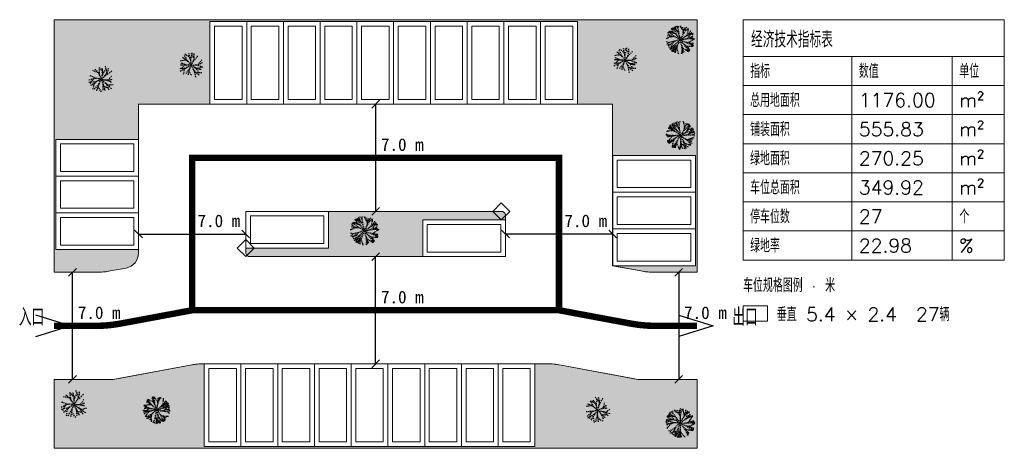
# Model space of a CAD drawing. Header units: metres. Extents: x -2.2 to 62.1, y 0 to 28.
import ezdxf

# ---------------------------------------------------------------- set-up
doc = ezdxf.new("R2010")
doc.units = ezdxf.units.M
for name, color, linetype in [('PARK-DIMS', 2, 'Continuous'), ('PARK-GREEN', 3, 'Continuous'), ('PARK-PAVE', 8, 'Continuous'), ('PARK-PORT', 1, 'Continuous'), ('PARK-ROUTE', 4, 'Continuous'), ('PARK-STALL', 30, 'Continuous'), ('PARK-TREE', 94, 'Continuous')]:
    doc.layers.add(name, color=color, linetype=linetype)
doc.layers.add('PARK-METRICS', color=7, linetype='Continuous', lineweight=13)
doc.styles.add('LYJ-PARK-METRICS', font='simplex.shx', dxfattribs={"bigfont": 'gbcbig.shx'})

# ---------------------------------------------------------------- blocks, each defined once
blk = doc.blocks.new('LYJ-PARK-TREE-OPEN-01')
for p, q in [((-0.54452, 0.91053), (-0.60643, 1.00731)), ((-0.46187, 0.76022), (-0.51645, 0.86141)), ((-0.3158, 0.83652), (-0.37087, 0.87885)), ((-0.34505, 0.93751), (-0.36533, 1.04053)), ((-0.32545, 0.76223), (-0.3363, 0.86987)), ((-0.02161, 0.75641), (-0.02029, 0.85353)), ((-0.01924, 0.90136), (-0.01815, 0.99845)), ((0.14312, 0.84189), (0.16566, 0.92799)), ((0.36159, 0.94274), (0.33603, 1.03002)), ((0.40725, 0.79003), (0.37966, 0.88452)), ((-0.8159, 0.24365), (-0.91259, 0.23738)), ((-0.79807, 0.69123), (-0.87498, 0.71072)), ((-0.76996, 0.06687), (-0.83528, 0.01764)), ((-0.71482, 0.40988), (-0.79006, 0.45378)), ((-0.67691, 0.23026), (-0.76934, 0.24184)), ((-0.65944, 0.66802), (-0.74551, 0.68159)), ((-0.65505, 0.14176), (-0.7263, 0.0976)), ((-0.60001, 0.3225), (-0.6692, 0.37743)), ((-0.54313, 0.19917), (-0.6323, 0.22145)), ((-0.53258, 0.19622), (-0.60789, 0.16615)), ((-0.51393, 0.64094), (-0.60288, 0.65876)), ((-0.48694, 0.22968), (-0.55622, 0.28613)), ((-0.41227, 0.15938), (-0.49973, 0.18667)), ((-0.37383, 0.59702), (-0.45793, 0.62631)), ((-0.36811, 0.14487), (-0.44154, 0.19504)), ((-0.38052, 0.60901), (-0.43533, 0.71015)), ((-0.28273, 0.11573), (-0.36941, 0.1453)), ((-0.29391, 0.46099), (-0.35266, 0.55972)), ((-0.30379, 0.58437), (-0.31835, 0.69279)), ((-0.26302, 0.41157), (-0.29085, 0.51591)), ((-0.21378, 0.76696), (-0.2772, 0.80981)), ((-0.20153, 0.31661), (-0.26394, 0.41302)), ((-0.15453, 0.06842), (-0.24023, 0.10063)), ((-0.10966, 0.68958), (-0.1726, 0.73808)), ((-0.10727, 0.17341), (-0.17037, 0.26939)), ((-0.02917, 0.01433), (-0.11274, 0.05152)), ((-0.01646, 0.02802), (-0.07668, 0.12582)), ((-0.01813, 0.60002), (-0.07171, 0.65613)), ((-0.01866, 0.61159), (-0.02139, 0.7086)), ((-0.00973, 0.46693), (-0.01623, 0.56385)), ((0.00074, 0.32219), (-0.00614, 0.41919)), ((-0.00603, 0.41774), (0.01729, 0.50618)), ((0.00241, 0.03241), (0.00629, 0.12939)), ((0.0064, 0.17723), (0.00343, 0.27437)), ((0.02693, 0.01819), (0.11092, 0.08132)), ((0.0325, 0), (0.14121, 0.0032)), ((0.03588, 0.56204), (0.06876, 0.64824)), ((0.09085, 0.70273), (0.12423, 0.78753)), ((0.15038, 0.11493), (0.22628, 0.18819)), ((0.19468, 0.00693), (0.30291, 0.01963)), ((0.26156, 0.22656), (0.32924, 0.30833)), ((0.32827, 0.30708), (0.4188, 0.36441)), ((0.35596, 0.02858), (0.46293, 0.0521)), ((0.36089, 0.35011), (0.42267, 0.43684)), ((0.44034, 0.62913), (0.42266, 0.72785)), ((0.44517, 0.46956), (0.44621, 0.56606)), ((0.45234, 0.48004), (0.5122, 0.5677)), ((0.46134, 0.0517), (0.5796, 0.03808)), ((0.47847, 0.3985), (0.57309, 0.44947)), ((0.51519, 0.0661), (0.62041, 0.09831)), ((0.54192, 0.61054), (0.60342, 0.6963)), ((0.63346, 0.48179), (0.72582, 0.53468)), ((0.63439, 0.73791), (0.69823, 0.82152)), ((0.65495, 0.02466), (0.77204, -0.00133)), ((0.65941, 0.11123), (0.73025, 0.18516)), ((0.67187, 0.11543), (0.77592, 0.15088)), ((0.77169, 0.23771), (0.83063, 0.32543)), ((0.78244, 0.57168), (0.86501, 0.63772)), ((0.82715, 0.1679), (0.93162, 0.19961)), ((0.86507, 0.38338), (0.91544, 0.47392)), ((0.94661, 0.53014), (0.99622, 0.61276)), ((0.98348, 0.21319), (1.08992, 0.23545)), ((1.01098, -0.01419), (1.08013, 0.0384)), ((-0.99299, -0.41701), (-1.1022, -0.46592)), ((-0.8754, -0.01302), (-0.93637, -0.05697)), ((-0.80432, -0.3592), (-0.92046, -0.39214)), ((-0.8244, -0.66852), (-0.87419, -0.78704)), ((-0.72541, -0.51548), (-0.79472, -0.61486)), ((-0.6113, -0.30855), (-0.7291, -0.3398)), ((-0.60441, -0.38837), (-0.68748, -0.47096)), ((-0.6016, -0.71832), (-0.67955, -0.79072)), ((-0.65959, -0.7425), (-0.66095, -0.85557)), ((-0.64217, -0.55525), (-0.65573, -0.66919)), ((-0.59404, -0.37913), (-0.62752, -0.48432)), ((-0.46975, -0.28015), (-0.56112, -0.35097)), ((-0.46226, -0.60802), (-0.54831, -0.67473)), ((-0.42204, -0.24628), (-0.53662, -0.28642)), ((-0.32757, -0.1835), (-0.42346, -0.24726)), ((-0.32263, -0.4947), (-0.40698, -0.56491)), ((-0.31341, -0.68802), (-0.32803, -0.78739)), ((-0.27416, -0.54641), (-0.30263, -0.64037)), ((-0.18075, -0.09453), (-0.27958, -0.15335)), ((-0.19733, -0.36783), (-0.27136, -0.44717)), ((-0.27024, -0.53542), (-0.25951, -0.62557)), ((-0.21867, -0.41221), (-0.25732, -0.5014)), ((-0.24734, -0.68343), (-0.22205, -0.77306)), ((-0.20334, -0.8293), (-0.17311, -0.91514)), ((-0.15381, -0.28279), (-0.19797, -0.36913)), ((-0.08535, -0.1553), (-0.13142, -0.24061)), ((-0.02933, -0.01399), (-0.13136, -0.06686)), ((-0.04572, -0.80402), (-0.08061, -0.91015)), ((-0.01582, -0.02839), (-0.06252, -0.11336)), ((0.00878, -0.62757), (-0.02324, -0.73566)), ((0.00208, -0.03243), (0.00943, -0.13732)), ((0.01347, -0.18895), (0.02314, -0.29367)), ((0.04409, -0.44778), (0.02564, -0.55775)), ((0.0267, -0.01853), (0.11783, -0.0777)), ((0.029, -0.34515), (0.04436, -0.44933)), ((0.05413, -0.50038), (0.07963, -0.60321)), ((0.09133, -0.64121), (0.15557, -0.70736)), ((0.09534, -0.65332), (0.13403, -0.75355)), ((0.15637, -0.80207), (0.20757, -0.89865)), ((0.16391, -0.105), (0.26026, -0.15572)), ((0.20102, -0.74664), (0.27646, -0.80358)), ((0.30926, -0.17795), (0.4121, -0.21637)), ((0.41053, -0.21587), (0.49093, -0.28202)), ((0.4644, -0.23161), (0.5737, -0.25446)), ((0.54046, -0.32683), (0.61608, -0.39889)), ((0.6154, -0.26017), (0.70267, -0.22517)), ((0.62883, -0.26168), (0.74267, -0.2686)), ((0.6641, -0.44494), (0.74066, -0.51432)), ((0.75733, -0.19668), (0.83977, -0.14489)), ((0.79177, -0.55542), (0.87736, -0.6116)), ((0.79932, -0.26866), (0.91463, -0.26377)), ((0.84638, -0.01944), (0.96211, -0.04648)), ((0.89014, -0.10874), (0.96517, -0.0506)), ((0.97126, -0.25982), (1.08531, -0.25142)), ((1.03602, -0.06074), (1.15204, -0.07412)), ((-0.66068, -0.92582), (-0.66212, -1.03107)), ((-0.33161, -0.83748), (-0.33207, -0.94081)), ((-0.15497, -0.9686), (-0.13172, -1.0502)), ((-0.10069, -0.97784), (-0.12471, -1.08426)), ((0.23505, -0.94532), (0.29325, -1.03864)), ((0.32597, -0.83758), (0.40257, -0.88841)), ((0.4495, -0.92043), (0.51713, -0.97189))]:
    blk.add_line(p, q)
blk = doc.blocks.new('LYJ-PARK-TREE-FEATHER-01')
for p, q in [((-0.667, 0.88311), (-0.7023, 0.9051)), ((-0.62136, 0.83758), (-0.64755, 0.8666)), ((-0.64414, 0.98404), (-0.64284, 1.06086)), ((-0.6358, 0.85467), (-0.64225, 0.92918)), ((-0.50493, 0.87702), (-0.55888, 0.94214)), ((-0.48572, 0.99255), (-0.49396, 1.10521)), ((-0.42711, 1.0846), (-0.49263, 1.13363)), ((-0.45472, 0.80328), (-0.47526, 0.91222)), ((-0.37865, 1.04219), (-0.42678, 1.08872)), ((-0.3237, 0.9929), (-0.38217, 1.04715)), ((-0.29314, 0.96611), (-0.34602, 1.01265)), ((-0.20514, 0.88694), (-0.25874, 0.93578)), ((-0.15867, 1.10196), (-0.22542, 1.19572)), ((-0.12151, 0.80196), (-0.17163, 0.85459)), ((-0.09269, 0.95443), (-0.13258, 1.05407)), ((-0.08221, 0.9182), (-0.06284, 0.95536)), ((-0.05926, 0.80234), (-0.07873, 0.90455)), ((-0.01645, 1.13579), (-0.06028, 1.22206)), ((-0.05009, 0.97887), (-0.03046, 1.01525)), ((0.00671, 1.0457), (-0.02655, 1.10255)), ((-0.01866, 1.03828), (-0.00236, 1.074)), ((0.00459, 0.78295), (0.0188, 0.86849)), ((0.00612, 1.09671), (0.01535, 1.13218)), ((0.04481, 0.98381), (0.01149, 1.0724)), ((0.01208, 1.11707), (0.05318, 1.16518)), ((0.01815, 1.15488), (0.01681, 1.19046)), ((0.02716, 0.9231), (0.03773, 1.00852)), ((0.0658, 0.94976), (0.02936, 1.00876)), ((0.0337, 0.9721), (0.07382, 1.06127)), ((0.04208, 1.0632), (0.04364, 1.14893)), ((0.08505, 1.19905), (0.13191, 1.24436)), ((0.12429, 0.8493), (0.08908, 0.91115)), ((0.10678, 1.12479), (0.15762, 1.21078)), ((0.26506, 0.82688), (0.29053, 0.8526)), ((0.2721, 0.86118), (0.28432, 0.95911)), ((0.28509, 1.00875), (0.27284, 1.11251)), ((0.30689, 0.86887), (0.33179, 0.89432)), ((0.34553, 0.80633), (0.38013, 0.88078)), ((0.34683, 0.91082), (0.36811, 0.93735)), ((0.3659, 0.84883), (0.44018, 0.93066)), ((0.37982, 0.95501), (0.39434, 0.98412)), ((0.38877, 0.97146), (0.4505, 1.02119)), ((0.39973, 0.92947), (0.42512, 1.00786)), ((0.40075, 1.00387), (0.40554, 1.03684)), ((0.49764, 1.05522), (0.566, 1.09931)), ((0.49778, 0.98728), (0.58241, 1.06157)), ((0.54143, 0.98084), (0.53064, 1.06076)), ((0.55797, 0.845), (0.54837, 0.92849)), ((0.55431, 1.02884), (0.54861, 1.10902)), ((0.55273, 0.89312), (0.55539, 0.97139)), ((-1.20781, 0.20088), (-1.25638, 0.18902)), ((-1.13971, 0.08595), (-1.21907, 0.13473)), ((-1.19738, 0.2863), (-1.21793, 0.33641)), ((-1.11266, 0.04369), (-1.21681, -0.02108)), ((-1.10065, 0.02008), (-1.19638, 0.01774)), ((-1.15738, 0.20428), (-1.18126, 0.25116)), ((-1.13077, 0.20276), (-1.17739, 0.20395)), ((-1.07325, 0.38554), (-1.17121, 0.40037)), ((-1.06332, 0.46818), (-1.11177, 0.53645)), ((-1.05651, 0.18859), (-1.10154, 0.19877)), ((-0.99878, 0.01526), (-1.08109, 0.05418)), ((-0.95105, 0.12393), (-1.06004, 0.07311)), ((-0.94394, 0.01046), (-1.03952, 0.01792)), ((-0.93978, 0.64621), (-1.03334, 0.6588)), ((-0.98386, 0.16509), (-1.02806, 0.18017)), ((-0.9721, 0.3601), (-1.02614, 0.42127)), ((-0.94589, 0.04982), (-1.01893, -0.0038)), ((-0.91878, 0.3432), (-1.0122, 0.3713)), ((-0.91156, 0.13855), (-0.95568, 0.15478)), ((-0.86402, 0.61272), (-0.93697, 0.61429)), ((-0.82, 0.12585), (-0.89764, 0.08154)), ((-0.78634, 0.17073), (-0.89672, 0.14349)), ((-0.78713, -0.00746), (-0.88282, 0.00395)), ((-0.78384, 0.61132), (-0.8734, 0.63357)), ((-0.76949, 0.28675), (-0.86012, 0.32237)), ((-0.72219, 0.73133), (-0.83702, 0.7488)), ((-0.7399, 0.61002), (-0.81617, 0.61197)), ((-0.68862, 0.18096), (-0.76921, 0.15017)), ((-0.62453, 0.18099), (-0.73239, 0.17795)), ((-0.6223, 0.22456), (-0.71199, 0.26277)), ((-0.61314, 0.60115), (-0.69055, 0.60766)), ((-0.56692, 0.6804), (-0.6684, 0.7179)), ((-0.58712, 0.78353), (-0.60692, 0.81731)), ((-0.55936, 0.72449), (-0.5758, 0.76091)), ((-0.46862, 0.16189), (-0.5724, 0.17742)), ((-0.47474, 0.16309), (-0.5649, 0.20022)), ((-0.48835, 0.58025), (-0.56394, 0.59469)), ((-0.53337, 0.66375), (-0.54925, 0.70083)), ((-0.43715, 0.60133), (-0.52119, 0.65711)), ((-0.43012, 0.76218), (-0.47402, 0.83323)), ((-0.37103, 0.54357), (-0.44139, 0.56794)), ((-0.31811, 0.12384), (-0.41843, 0.15096)), ((-0.36597, 0.64129), (-0.40424, 0.71553)), ((-0.33092, 0.50199), (-0.39981, 0.57034)), ((-0.30566, 0.51812), (-0.34233, 0.59334)), ((-0.24046, 0.39105), (-0.29975, 0.46629)), ((-0.24388, 0.39562), (-0.28197, 0.47013)), ((-0.1716, 0.07414), (-0.26936, 0.10853)), ((-0.15839, 0.27445), (-0.21269, 0.35302)), ((-0.08207, 0.15421), (-0.13254, 0.23518)), ((-0.02924, 0.01418), (-0.12409, 0.05558)), ((-0.04869, 0.71021), (-0.09151, 0.76698)), ((-0.01393, 0.02936), (-0.05846, 0.11361)), ((-0.04357, 0.64866), (-0.05288, 0.75171)), ((-0.03236, 0.49465), (-0.03984, 0.59784)), ((-0.03283, 0.50081), (-0.02458, 0.5871)), ((-0.0196, 0.34075), (-0.02838, 0.44385)), ((-0.01753, 0.64219), (-0.00448, 0.72814)), ((-0.00696, 0.18677), (-0.01517, 0.28996)), ((-0.00018, 0.0325), (-0.00379, 0.1359)), ((0.01409, 0.02929), (0.05261, 0.11858)), ((0.02933, 0.01401), (0.11705, 0.06212)), ((0.0325, 0), (0.13376, 0.00384)), ((0.06961, 0.1634), (0.10071, 0.25571)), ((0.11472, 0.30164), (0.14174, 0.3953)), ((0.17513, 0.74434), (0.1454, 0.80885)), ((0.15481, 0.44147), (0.18179, 0.535)), ((0.1564, 0.44706), (0.19302, 0.5211)), ((0.15868, 0.08869), (0.23966, 0.14824)), ((0.18354, 0.0082), (0.28413, 0.02268)), ((0.21225, 0.63652), (0.19152, 0.70249)), ((0.19545, 0.58093), (0.22358, 0.67404)), ((0.21757, 0.56792), (0.25704, 0.64059)), ((0.23716, 0.71999), (0.26214, 0.8141)), ((0.27783, 0.18004), (0.35224, 0.24851)), ((0.28248, 0.68689), (0.32159, 0.7595)), ((0.33335, 0.03262), (0.43238, 0.058)), ((0.38767, 0.28363), (0.45805, 0.3564)), ((0.39192, 0.28793), (0.46871, 0.33849)), ((0.4807, 0.0726), (0.57804, 0.10485)), ((0.48654, 0.07444), (0.58533, 0.0799)), ((0.49232, 0.3925), (0.56179, 0.46559)), ((0.51805, 0.37044), (0.59516, 0.42047)), ((0.53378, 0.43619), (0.55203, 0.51516)), ((0.55969, 0.56754), (0.56579, 0.65142)), ((0.56629, 0.70574), (0.5626, 0.79089)), ((0.59605, 0.50143), (0.66524, 0.57444)), ((0.62573, 0.12125), (0.72254, 0.15362)), ((0.64409, 0.45297), (0.71938, 0.50556)), ((0.64859, 0.08208), (0.74758, 0.08424)), ((0.67442, 0.58435), (0.70933, 0.60452)), ((0.6835, 0.14086), (0.74493, 0.19896)), ((0.69869, 0.61105), (0.76344, 0.68875)), ((0.73151, 0.61753), (0.76543, 0.63874)), ((0.76629, 0.54093), (0.83686, 0.60015)), ((0.77039, 0.16846), (0.86821, 0.1953)), ((0.78193, 0.23964), (0.83616, 0.30775)), ((0.78629, 0.65327), (0.81698, 0.67832)), ((0.79276, 0.72971), (0.844, 0.82107)), ((0.80726, 0.57424), (0.89847, 0.59315)), ((0.81084, 0.0854), (0.90961, 0.08817)), ((0.83501, 0.69625), (0.86003, 0.72806)), ((0.84989, 0.71389), (0.91466, 0.71553)), ((0.8686, 0.35351), (0.9162, 0.42735)), ((0.8736, 0.75118), (0.89027, 0.79229)), ((0.87966, 0.64117), (0.94189, 0.71141)), ((0.88143, 0.19856), (0.93082, 0.19394)), ((0.91676, 0.20687), (1.01585, 0.22804)), ((0.94494, 0.4753), (0.98801, 0.55028)), ((0.96225, 0.71442), (1.02879, 0.70966)), ((0.96233, 0.19069), (1.01135, 0.18607)), ((0.96591, 0.60329), (1.06074, 0.61228)), ((0.96987, 0.51841), (0.99823, 0.57909)), ((0.9726, 0.09132), (1.07078, 0.09997)), ((1.01484, 0.59757), (1.05667, 0.66944)), ((1.01683, 0.62465), (1.03974, 0.68967)), ((1.02562, -0.02492), (1.10157, 0.01158)), ((1.02899, 0.09562), (1.10511, 0.06401)), ((1.04245, 0.18398), (1.09058, 0.18313)), ((1.06471, 0.23821), (1.16327, 0.26173)), ((1.09691, 0.01725), (1.1625, 0.05477)), ((1.12095, 0.18477), (1.16771, 0.19185)), ((1.13323, 0.10878), (1.23021, 0.12933)), ((1.1479, 0.18808), (1.18936, 0.15259)), ((1.15572, 0.04129), (1.22911, 0.08681)), ((1.1596, 0.03788), (1.23375, -0.00264)), ((1.19703, 0.19987), (1.24174, 0.2189)), ((1.21869, 0.12523), (1.25812, 0.08518)), ((-1.20318, -0.08393), (-1.25226, -0.04365)), ((-1.17471, -0.13463), (-1.23947, -0.19125)), ((-1.187, -0.15032), (-1.23288, -0.19993)), ((-1.1657, -0.14847), (-1.21161, -0.15852)), ((-1.11577, -0.14547), (-1.16686, -0.11101)), ((-1.06241, -0.42652), (-1.15415, -0.41734)), ((-1.10355, -0.0729), (-1.15258, -0.11654)), ((-1.08852, -0.14656), (-1.13585, -0.14582)), ((-1.06405, -0.03986), (-1.13233, -0.09762)), ((-1.04059, -0.60726), (-1.10306, -0.59327)), ((-1.05578, -0.51531), (-1.09465, -0.58229)), ((-1.00495, -0.29702), (-1.09007, -0.35076)), ((-1.03534, -0.47402), (-1.08627, -0.53316)), ((-0.99799, -0.46924), (-1.08097, -0.51363)), ((-1.00943, -0.15711), (-1.05789, -0.14957)), ((-0.98121, -0.40801), (-1.02559, -0.46895)), ((-0.97251, -0.64553), (-1.00467, -0.67278)), ((-0.95166, -0.37182), (-1.00293, -0.43467)), ((-0.90639, -0.42868), (-0.99649, -0.42952)), ((-0.93393, -0.62297), (-0.99559, -0.61515)), ((-0.92876, -0.1734), (-0.97813, -0.16314)), ((-0.87819, -0.20963), (-0.96336, -0.26839)), ((-0.91162, -0.61312), (-0.94985, -0.63127)), ((-0.85609, -0.40889), (-0.94336, -0.44422)), ((-0.86374, -0.26926), (-0.91809, -0.33146)), ((-0.84717, -0.18923), (-0.897, -0.17994)), ((-0.81426, -0.70625), (-0.88586, -0.77639)), ((-0.8433, -0.59135), (-0.88568, -0.60367)), ((-0.74653, -0.1302), (-0.83545, -0.18175)), ((-0.76837, -0.17367), (-0.82754, -0.23075)), ((-0.77071, -0.57461), (-0.81532, -0.58453)), ((-0.71025, -0.35639), (-0.79948, -0.38795)), ((-0.71899, -0.58756), (-0.78169, -0.66855)), ((-0.69707, -0.55768), (-0.74193, -0.56828)), ((-0.66444, -0.09186), (-0.72884, -0.13979)), ((-0.62983, -0.02499), (-0.72584, -0.01477)), ((-0.69171, -0.80694), (-0.70378, -0.88132)), ((-0.60862, -0.07096), (-0.70165, -0.1081)), ((-0.68325, -0.7625), (-0.69791, -0.83962)), ((-0.62686, -0.46281), (-0.68885, -0.54641)), ((-0.6558, -0.63438), (-0.67332, -0.7126)), ((-0.56393, -0.30382), (-0.65306, -0.33628)), ((-0.61888, -0.50852), (-0.64281, -0.58473)), ((-0.56843, -0.39041), (-0.60096, -0.46124)), ((-0.52723, -0.3446), (-0.59518, -0.42254)), ((-0.47216, -0.0354), (-0.56835, -0.03018)), ((-0.46642, -0.03432), (-0.56204, -0.05652)), ((-0.42017, -0.24521), (-0.50742, -0.28193)), ((-0.41547, -0.24142), (-0.49173, -0.30866)), ((-0.32228, -0.01491), (-0.41898, -0.0264)), ((-0.29277, -0.15481), (-0.37602, -0.21112)), ((-0.17749, -0.00509), (-0.27453, -0.01093)), ((-0.2327, -0.74333), (-0.25999, -0.82646)), ((-0.16295, -0.0807), (-0.25052, -0.12926)), ((-0.18402, -0.60824), (-0.21403, -0.69056)), ((-0.13559, -0.47299), (-0.16484, -0.5556)), ((-0.1353, -0.46678), (-0.13527, -0.57149)), ((-0.13168, -0.62341), (-0.11885, -0.72882)), ((-0.11528, -0.31436), (-0.13137, -0.41585)), ((-0.0325, -0.00037), (-0.12965, -0.00304)), ((-0.12475, -0.68638), (-0.08717, -0.75391)), ((-0.02939, -0.01387), (-0.11918, -0.05803)), ((-0.11075, -0.78051), (-0.09349, -0.88468)), ((-0.07308, -0.1685), (-0.10357, -0.26546)), ((-0.05925, -0.79593), (-0.0104, -0.85938)), ((-0.01429, -0.02919), (-0.05522, -0.12185)), ((0.00055, -0.0325), (0.00597, -0.12862)), ((0.01107, -0.17582), (0.02728, -0.27105)), ((0.01381, -0.02942), (0.06047, -0.12225)), ((0.02914, -0.0144), (0.11645, -0.05303)), ((0.03835, -0.31753), (0.06714, -0.41064)), ((0.08418, -0.45579), (0.12337, -0.54599)), ((0.08511, -0.16714), (0.13884, -0.25626)), ((0.08636, -0.46123), (0.09391, -0.54016)), ((0.09799, -0.5907), (0.10391, -0.66978)), ((0.1079, -0.72027), (0.11551, -0.79901)), ((0.14423, -0.58979), (0.18766, -0.67793)), ((0.16038, -0.06995), (0.25118, -0.10019)), ((0.16705, -0.29914), (0.22714, -0.38443)), ((0.17014, -0.64249), (0.22632, -0.68336)), ((0.20876, -0.72123), (0.24913, -0.80962)), ((0.25422, -0.82159), (0.25252, -0.85519)), ((0.25765, -0.42581), (0.3199, -0.50947)), ((0.26136, -0.43081), (0.29546, -0.51432)), ((0.2648, -0.70723), (0.32803, -0.74105)), ((0.29651, -0.11334), (0.3893, -0.13758)), ((0.31553, -0.56851), (0.34492, -0.65409)), ((0.35007, -0.55094), (0.40886, -0.63666)), ((0.3629, -0.70905), (0.39086, -0.79487)), ((0.36986, -0.76055), (0.43647, -0.78816)), ((0.38565, -0.60181), (0.45284, -0.63442)), ((0.43515, -0.14885), (0.52814, -0.17173)), ((0.43617, -0.67994), (0.48784, -0.7702)), ((0.44071, -0.1502), (0.52194, -0.18806)), ((0.47927, -0.80429), (0.54561, -0.82787)), ((0.49442, -0.78255), (0.49625, -0.82865)), ((0.49763, -0.65276), (0.56971, -0.6779)), ((0.51162, -0.8157), (0.55797, -0.90921)), ((0.51748, -0.81801), (0.59778, -0.87593)), ((0.57336, -0.21346), (0.65323, -0.25432)), ((0.57377, -0.18343), (0.66593, -0.20857)), ((0.61658, -0.69203), (0.69023, -0.71186)), ((0.62886, -0.19822), (0.70375, -0.17879)), ((0.70414, -0.28067), (0.78396, -0.32116)), ((0.71113, -0.22154), (0.8029, -0.24789)), ((0.73709, -0.72359), (0.80922, -0.74153)), ((0.75138, -0.16263), (0.82498, -0.13236)), ((0.7787, -0.73387), (0.85103, -0.74787)), ((0.81527, -0.2513), (0.85278, -0.27915)), ((0.83543, -0.34593), (0.91717, -0.38164)), ((0.84835, -0.26006), (0.94196, -0.28025)), ((0.85421, -0.75334), (0.9222, -0.77348)), ((0.87124, -0.11035), (0.94213, -0.07294)), ((0.87654, -0.29722), (0.91366, -0.32503)), ((0.8821, -0.36697), (0.95625, -0.43744)), ((0.90458, -0.7554), (0.97998, -0.7621)), ((0.93756, -0.34204), (0.97563, -0.36648)), ((0.97055, -0.40176), (1.05635, -0.42759)), ((0.98647, -0.04781), (1.05434, -0.00791)), ((0.98909, -0.2866), (1.08764, -0.28844)), ((1.00065, -0.3802), (1.04127, -0.39769)), ((1.0075, -0.49195), (1.07467, -0.57188)), ((1.02371, -0.39089), (1.06057, -0.44784)), ((1.06841, -0.40581), (1.11299, -0.41278)), ((1.08553, -0.49097), (1.11749, -0.55304)), ((-0.70736, -0.88795), (-0.72347, -0.96142)), ((-0.70979, -0.93628), (-0.71423, -1.01355)), ((-0.39837, -1.0572), (-0.47002, -1.12687)), ((-0.28774, -0.92899), (-0.34988, -1.00454)), ((-0.3047, -1.02127), (-0.31203, -1.11024)), ((-0.27553, -0.88021), (-0.2955, -0.96562)), ((-0.21622, -1.17218), (-0.26876, -1.21778)), ((-0.13394, -1.0887), (-0.18037, -1.13783)), ((-0.13469, -1.06821), (-0.13204, -1.10407)), ((-0.12747, -1.01085), (-0.13334, -1.04565)), ((-0.1268, -1.12738), (-0.11217, -1.16437)), ((-0.11108, -0.95459), (-0.12184, -0.98882)), ((-0.09128, -0.89859), (-0.10347, -0.93276)), ((-0.08571, -0.93558), (-0.07383, -1.03815)), ((-0.07055, -1.08838), (-0.06956, -1.18991)), ((0.02352, -0.89833), (0.0796, -0.95664)), ((0.09131, -1.09127), (0.0587, -1.20497)), ((0.12914, -0.89389), (0.11004, -1.0085)), ((0.11667, -0.99231), (0.17532, -1.04586)), ((0.12192, -0.84913), (0.13562, -0.92698)), ((0.14748, -0.97629), (0.17217, -1.05239)), ((0.15031, -1.02334), (0.19899, -1.08957)), ((0.2288, -1.13771), (0.20103, -1.21738)), ((0.21254, -1.07891), (0.26916, -1.12932)), ((0.23723, -1.13616), (0.29408, -1.19838)), ((0.26427, -0.99962), (0.2456, -1.07977)), ((0.25147, -0.87659), (0.25068, -0.90971)), ((0.25121, -0.93056), (0.25454, -0.96245)), ((0.25877, -0.98228), (0.26954, -1.01219)), ((0.26733, -0.85362), (0.30048, -0.94409)), ((0.27954, -1.03047), (0.3008, -1.05744)), ((0.31523, -0.98915), (0.34398, -1.08101)), ((0.40929, -0.84937), (0.44033, -0.93344)), ((0.4269, -1.05762), (0.41888, -1.15167)), ((0.42668, -0.89782), (0.42895, -0.99007)), ((0.47584, -1.11986), (0.45121, -1.17376)), ((0.46237, -0.98614), (0.50165, -1.06629)), ((0.51085, -1.02643), (0.49169, -1.08066)), ((0.49686, -0.85813), (0.49777, -0.9038)), ((0.49883, -0.93248), (0.50219, -0.97613)), ((0.50599, -1.00305), (0.5155, -1.04326)), ((0.52439, -1.06754), (0.54356, -1.10293)), ((0.58084, -0.9552), (0.63082, -1.04639)), ((0.58716, -0.84235), (0.65008, -0.86498)), ((0.65882, -0.91496), (0.7469, -0.96465))]:
    blk.add_line(p, q)

msp = doc.modelspace()

# ---------------------------------------------------------------- hatches: boundary and pattern name
at = {"layer": 'PARK-GREEN', "true_color": 0x83a775, "transparency": 33554560}
for points in [[(0, 28), (0, 11.5), (2.76, 11.5), (3.067, 11.509), (3.372, 11.538), (3.676, 11.585), (4.703, 11.776, 0.361239), (5.52, 12.759), (5.52, 12.98), (0.116, 12.98), (0.116, 20.18), (5.52, 20.18), (5.52, 22.48), (10.18, 22.48), (10.18, 27.884), (34.18, 27.884), (34.18, 22.48), (36.48, 22.48), (36.48, 19.128), (41.884, 19.128), (41.884, 11.928), (36.777, 11.928), (36.772, 11.874), (38.324, 11.585), (38.628, 11.538), (38.933, 11.509), (39.24, 11.5), (42, 11.5), (42, 28)], [(17.924, 15.48), (17.924, 13.08), (12.52, 13.08), (12.52, 12.794, 0.414214), (12.794, 12.52), (24.076, 12.52), (24.076, 14.92), (29.48, 14.92), (29.48, 15.206, 0.414214), (29.206, 15.48)], [(38.132, 4.5), (33.111, 5.435), (32.807, 5.482), (32.502, 5.511), (32.195, 5.52), (31.405, 5.52), (31.405, 0.116), (9.805, 0.116), (9.805, 5.52), (9.498, 5.511), (9.193, 5.482), (8.889, 5.435), (5.52, 4.808), (3.868, 4.5), (0, 4.5), (0, 0), (42, 0), (42, 4.5)]]:
    msp.add_hatch(color=256, dxfattribs=at).paths.add_polyline_path(points)
at = {"layer": 'PARK-PAVE', "true_color": 0xb6afa3, "transparency": 33554560}
for points in [[(34.18, 22.484), (10.18, 22.484), (10.18, 22.48), (34.18, 22.48)], [(5.52, 20.18), (5.516, 20.18), (5.516, 12.98), (5.52, 12.98)], [(36.777, 11.928), (36.484, 11.928), (36.484, 19.128), (36.48, 19.128), (36.48, 11.928), (36.772, 11.874)], [(12.524, 15.48), (12.52, 15.48), (12.52, 13.08), (12.524, 13.08)], [(29.48, 14.92), (29.476, 14.92), (29.476, 12.52), (29.48, 12.52)], [(8.889, 5.435), (8.889, 5.435), (5.52, 4.808)], [(9.805, 5.52), (9.805, 5.52), (9.498, 5.511)], [(31.405, 5.52), (9.805, 5.52), (9.805, 5.516), (31.405, 5.516)], [(33.111, 5.435), (33.111, 5.435), (36.48, 4.808)]]:
    msp.add_hatch(color=256, dxfattribs=at).paths.add_polyline_path(points)

# ---------------------------------------------------------------- linework, layer by layer
at = {"layer": 'PARK-DIMS'}
for points in [[(21.255, 22.735), (20.745, 22.225)], [(21, 22.48), (21, 15.48)], [(21.255, 15.735), (20.745, 15.225)], [(5.265, 14.255), (5.775, 13.745)], [(12.265, 14.255), (12.775, 13.745)], [(29.735, 13.745), (29.225, 14.255)], [(36.735, 13.745), (36.225, 14.255)], [(5.52, 14), (12.52, 14)], [(36.48, 14), (29.48, 14)], [(20.745, 12.265), (21.255, 12.775)], [(21, 5.52), (21, 12.52)], [(0.951, 11.245), (1.46, 11.755)], [(41.049, 11.755), (40.54, 11.245)], [(1.205, 4.5), (1.205, 11.5)], [(40.795, 11.5), (40.795, 4.5)], [(20.745, 5.265), (21.255, 5.775)], [(0.951, 4.245), (1.46, 4.755)], [(41.049, 4.755), (40.54, 4.245)]]:
    msp.add_lwpolyline(points, dxfattribs=at)
at = {"layer": 'PARK-GREEN', "color": 7, "linetype": 'CONTINUOUS', "lineweight": 13}
for points in [[(0, 28), (0, 11.5), (2.76, 11.5), (3.067, 11.509), (3.372, 11.538), (3.676, 11.585), (4.703, 11.776, 0.361239), (5.52, 12.759), (5.52, 12.98), (0.116, 12.98), (0.116, 20.18), (5.52, 20.18), (5.52, 22.48), (10.18, 22.48), (10.18, 27.884), (34.18, 27.884), (34.18, 22.48), (36.48, 22.48), (36.48, 19.128), (41.884, 19.128), (41.884, 11.928), (36.777, 11.928), (36.772, 11.874), (38.324, 11.585), (38.628, 11.538), (38.933, 11.509), (39.24, 11.5), (42, 11.5), (42, 28)], [(17.924, 15.48), (17.924, 13.08), (12.52, 13.08), (12.52, 12.794, 0.414214), (12.794, 12.52), (24.076, 12.52), (24.076, 14.92), (29.48, 14.92), (29.48, 15.206, 0.414214), (29.206, 15.48)]]:
    msp.add_lwpolyline(points, format="xyb", close=True, dxfattribs=at)
msp.add_lwpolyline([(38.132, 4.5), (33.111, 5.435), (32.807, 5.482), (32.502, 5.511), (32.195, 5.52), (31.405, 5.52), (31.405, 0.116), (9.805, 0.116), (9.805, 5.52), (9.498, 5.511), (9.193, 5.482), (8.889, 5.435), (5.52, 4.808), (3.868, 4.5), (0, 4.5), (0, 0), (42, 0), (42, 4.5)], close=True, dxfattribs=at)
at = {"layer": 'PARK-METRICS'}
msp.add_lwpolyline([(45, 28), (62.06, 28), (62.06, 12.3), (45, 12.3)], close=True, dxfattribs=at)
for points in [[(45, 25.6), (62.06, 25.6)], [(52.1, 25.6), (52.1, 12.3)], [(58.66, 25.6), (58.66, 12.3)], [(45, 23.7), (62.06, 23.7)], [(45, 21.8), (62.06, 21.8)], [(45, 19.9), (62.06, 19.9)], [(45, 18), (62.06, 18)], [(45, 16.1), (62.06, 16.1)], [(45, 14.2), (62.06, 14.2)]]:
    msp.add_lwpolyline(points, dxfattribs=at)
at = {"layer": 'PARK-METRICS', "lineweight": 13, "true_color": 0xe83c31}
for points in [[(28.656, 15.48), (29.206, 14.93), (29.756, 15.48), (29.206, 16.03)], [(11.97, 13.08), (12.52, 12.53), (13.07, 13.08), (12.52, 13.63)]]:
    msp.add_lwpolyline(points, close=True, dxfattribs=at)
at = {"layer": 'PARK-METRICS', "lineweight": 13, "true_color": 0xd6b881}
msp.add_lwpolyline([(45, 8.3), (46.6, 8.3), (46.6, 9.3), (45, 9.3)], close=True, dxfattribs=at)
at = {"layer": 'PARK-PORT'}
for points in [[(-1.2, 7.3), (1.05, 8), (-1.2, 8.7)], [(40.8, 8.7), (43.05, 8), (40.8, 7.3)]]:
    msp.add_lwpolyline(points, dxfattribs=at)
at = {"layer": 'PARK-ROUTE', "color": 7, "linetype": 'CONTINUOUS', "lineweight": 13}
for points in [[(42, 11.5), (39.24, 11.5, -0.04608), (38.324, 11.585), (36.48, 11.928), (36.48, 22.48), (5.52, 22.48), (5.52, 12.759, -0.361239), (4.703, 11.776), (4.703, 11.776), (3.676, 11.585, -0.04608), (2.76, 11.5), (0, 11.5)], [(0, 4.5), (3.868, 4.5), (4.186, 4.559), (8.889, 5.435, -0.04608), (9.805, 5.52), (32.195, 5.52, -0.04608), (33.111, 5.435), (37.814, 4.559), (38.132, 4.5), (42, 4.5)]]:
    msp.add_lwpolyline(points, format="xyb", dxfattribs=at)
at = {"layer": 'PARK-ROUTE', "const_width": 0.42}
msp.add_lwpolyline([(9.02, 9.02), (9.02, 18.98), (32.98, 18.98), (32.98, 9.02)], dxfattribs=at)
at = {"layer": 'PARK-ROUTE', "color": 7, "linetype": 'CONTINUOUS', "lineweight": 13}
msp.add_lwpolyline([(12.794, 12.52, -0.414214), (12.52, 12.794), (12.52, 15.48), (29.206, 15.48, -0.414214), (29.48, 15.206), (29.48, 12.52)], format="xyb", close=True, dxfattribs=at)
at = {"layer": 'PARK-ROUTE', "const_width": 0.42}
msp.add_lwpolyline([(0, 8), (2.76, 8, 0.04608), (4.317, 8.144), (9.02, 9.02), (32.98, 9.02), (37.683, 8.144, 0.04608), (39.24, 8), (42, 8)], format="xyb", dxfattribs=at)
at = {"layer": 'PARK-STALL', "color": 7, "linetype": 'CONTINUOUS', "lineweight": 13}
for points in [[(12.58, 27.884), (10.18, 27.884), (10.18, 22.484), (12.58, 22.484)], [(14.98, 27.884), (12.58, 27.884), (12.58, 22.484), (14.98, 22.484)], [(17.38, 27.884), (14.98, 27.884), (14.98, 22.484), (17.38, 22.484)], [(19.78, 27.884), (17.38, 27.884), (17.38, 22.484), (19.78, 22.484)], [(22.18, 27.884), (19.78, 27.884), (19.78, 22.484), (22.18, 22.484)], [(24.58, 27.884), (22.18, 27.884), (22.18, 22.484), (24.58, 22.484)], [(26.98, 27.884), (24.58, 27.884), (24.58, 22.484), (26.98, 22.484)], [(29.38, 27.884), (26.98, 27.884), (26.98, 22.484), (29.38, 22.484)], [(31.78, 27.884), (29.38, 27.884), (29.38, 22.484), (31.78, 22.484)], [(34.18, 27.884), (31.78, 27.884), (31.78, 22.484), (34.18, 22.484)], [(0.116, 20.18), (0.116, 17.78), (5.516, 17.78), (5.516, 20.18)], [(41.884, 16.728), (41.884, 19.128), (36.484, 19.128), (36.484, 16.728)], [(0.116, 17.78), (0.116, 15.38), (5.516, 15.38), (5.516, 17.78)], [(41.884, 14.328), (41.884, 16.728), (36.484, 16.728), (36.484, 14.328)], [(12.524, 15.48), (12.524, 13.08), (17.924, 13.08), (17.924, 15.48)], [(0.116, 15.38), (0.116, 12.98), (5.516, 12.98), (5.516, 15.38)], [(29.476, 12.52), (29.476, 14.92), (24.076, 14.92), (24.076, 12.52)], [(41.884, 11.928), (41.884, 14.328), (36.484, 14.328), (36.484, 11.928)], [(9.805, 0.116), (12.205, 0.116), (12.205, 5.516), (9.805, 5.516)], [(12.205, 0.116), (14.605, 0.116), (14.605, 5.516), (12.205, 5.516)], [(14.605, 0.116), (17.005, 0.116), (17.005, 5.516), (14.605, 5.516)], [(17.005, 0.116), (19.405, 0.116), (19.405, 5.516), (17.005, 5.516)], [(19.405, 0.116), (21.805, 0.116), (21.805, 5.516), (19.405, 5.516)], [(21.805, 0.116), (24.205, 0.116), (24.205, 5.516), (21.805, 5.516)], [(24.205, 0.116), (26.605, 0.116), (26.605, 5.516), (24.205, 5.516)], [(26.605, 0.116), (29.005, 0.116), (29.005, 5.516), (26.605, 5.516)], [(29.005, 0.116), (31.405, 0.116), (31.405, 5.516), (29.005, 5.516)]]:
    msp.add_lwpolyline(points, close=True, dxfattribs=at)
at = {"layer": 'PARK-STALL', "lineweight": 13, "true_color": 0xd6b881}
for points in [[(12.28, 22.784), (10.48, 22.784), (10.48, 27.584), (12.28, 27.584)], [(14.68, 22.784), (12.88, 22.784), (12.88, 27.584), (14.68, 27.584)], [(17.08, 22.784), (15.28, 22.784), (15.28, 27.584), (17.08, 27.584)], [(19.48, 22.784), (17.68, 22.784), (17.68, 27.584), (19.48, 27.584)], [(21.88, 22.784), (20.08, 22.784), (20.08, 27.584), (21.88, 27.584)], [(24.28, 22.784), (22.48, 22.784), (22.48, 27.584), (24.28, 27.584)], [(26.68, 22.784), (24.88, 22.784), (24.88, 27.584), (26.68, 27.584)], [(29.08, 22.784), (27.28, 22.784), (27.28, 27.584), (29.08, 27.584)], [(31.48, 22.784), (29.68, 22.784), (29.68, 27.584), (31.48, 27.584)], [(33.88, 22.784), (32.08, 22.784), (32.08, 27.584), (33.88, 27.584)], [(5.216, 18.08), (0.416, 18.08), (0.416, 19.88), (5.216, 19.88)], [(41.584, 17.028), (36.784, 17.028), (36.784, 18.828), (41.584, 18.828)], [(5.216, 15.68), (0.416, 15.68), (0.416, 17.48), (5.216, 17.48)], [(41.584, 14.628), (36.784, 14.628), (36.784, 16.428), (41.584, 16.428)], [(5.216, 13.28), (0.416, 13.28), (0.416, 15.08), (5.216, 15.08)], [(17.624, 13.38), (12.824, 13.38), (12.824, 15.18), (17.624, 15.18)], [(29.176, 12.82), (24.376, 12.82), (24.376, 14.62), (29.176, 14.62)], [(41.584, 12.228), (36.784, 12.228), (36.784, 14.028), (41.584, 14.028)], [(11.905, 0.416), (10.105, 0.416), (10.105, 5.216), (11.905, 5.216)], [(14.305, 0.416), (12.505, 0.416), (12.505, 5.216), (14.305, 5.216)], [(16.705, 0.416), (14.905, 0.416), (14.905, 5.216), (16.705, 5.216)], [(19.105, 0.416), (17.305, 0.416), (17.305, 5.216), (19.105, 5.216)], [(21.505, 0.416), (19.705, 0.416), (19.705, 5.216), (21.505, 5.216)], [(23.905, 0.416), (22.105, 0.416), (22.105, 5.216), (23.905, 5.216)], [(26.305, 0.416), (24.505, 0.416), (24.505, 5.216), (26.305, 5.216)], [(28.705, 0.416), (26.905, 0.416), (26.905, 5.216), (28.705, 5.216)], [(31.105, 0.416), (29.305, 0.416), (29.305, 5.216), (31.105, 5.216)]]:
    msp.add_lwpolyline(points, close=True, dxfattribs=at)

# ---------------------------------------------------------------- block references
at = {"layer": 'PARK-TREE', "color": 7, "lineweight": 9}
for name, p, xscale, yscale, zscale, rotation in [('LYJ-PARK-TREE-FEATHER-01', (40.9, 26.682), 0.7475, 0.7475, 0.7475, 301.062793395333), ('LYJ-PARK-TREE-OPEN-01', (8.95, 25.029), 0.703, 0.703, 0.703, 88.23647447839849), ('LYJ-PARK-TREE-OPEN-01', (37.3, 25.346), 0.7048, 0.7048, 0.7048, 85.6905938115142), ('LYJ-PARK-TREE-OPEN-01', (3.1, 24.09), 0.7406, 0.7406, 0.7406, 196.51501263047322), ('LYJ-PARK-TREE-FEATHER-01', (40.9, 20.446), 0.7525, 0.7525, 0.7525, 203.18452784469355), ('LYJ-PARK-TREE-FEATHER-01', (20.28, 14.207), 0.7602, 0.7602, 0.7602, 302.55024912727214), ('LYJ-PARK-TREE-OPEN-01', (1.3, 2.85), 0.7709, 0.7709, 0.7709, 204.73546730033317), ('LYJ-PARK-TREE-FEATHER-01', (6.7, 2.508), 0.7076, 0.7076, 0.7076, 97.76550745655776), ('LYJ-PARK-TREE-OPEN-01', (35.5, 2.49), 0.7123, 0.7123, 0.7123, 223.41509463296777), ('LYJ-PARK-TREE-FEATHER-01', (40.9, 1.65), 0.7645, 0.7645, 0.7645, 326.7498664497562)]:
    msp.add_blockref(name, p, dxfattribs=dict(at, xscale=xscale, yscale=yscale, zscale=zscale, rotation=rotation))

# ---------------------------------------------------------------- texts
at = {"layer": 'PARK-DIMS'}
for p in [(21.35, 19.43), (9.37, 14.45), (33.33, 14.45), (21.35, 9.47), (1.555, 8.45), (41.145, 8.45)]:
    msp.add_text('7.0 m', height=0.82, dxfattribs=at).set_placement(p)
at = {"layer": 'PARK-METRICS', "style": 'LYJ-PARK-METRICS'}
for s, height, p in [('经济技术指标表', 1.06, (45.52, 26.18)), ('指标', 0.9, (45.46, 24.19)), ('数值', 0.9, (52.56, 24.19)), ('单位', 0.9, (59.12, 24.19)), ('总用地面积', 0.9, (45.46, 22.29)), ('1176.00', 0.9, (52.56, 22.29)), ('m²', 0.9, (59.12, 22.29)), ('铺装面积', 0.9, (45.46, 20.39)), ('555.83', 0.9, (52.56, 20.39)), ('m²', 0.9, (59.12, 20.39)), ('绿地面积', 0.9, (45.46, 18.49)), ('270.25', 0.9, (52.56, 18.49)), ('m²', 0.9, (59.12, 18.49)), ('车位总面积', 0.9, (45.46, 16.59)), ('349.92', 0.9, (52.56, 16.59)), ('m²', 0.9, (59.12, 16.59)), ('停车位数', 0.9, (45.46, 14.69)), ('27', 0.9, (52.56, 14.69)), ('个', 0.9, (59.12, 14.69)), ('绿地率', 0.9, (45.46, 12.79)), ('22.98', 0.9, (52.56, 12.79)), ('%', 0.9, (59.12, 12.79)), ('车位规格图例 · 米', 0.9, (45, 10.2)), ('垂直 5.4 × 2.4  27辆', 0.9, (47.2, 8.3))]:
    msp.add_text(s, height=height, dxfattribs=at).set_placement(p)
at = {"layer": 'PARK-PORT', "style": 'LYJ-PARK-METRICS'}
for s, p in [('入口', (-2.3, 8)), ('出口', (44.3, 8))]:
    msp.add_text(s, height=1.15, dxfattribs=at).set_placement(p)

doc.saveas('drawing.dxf')
